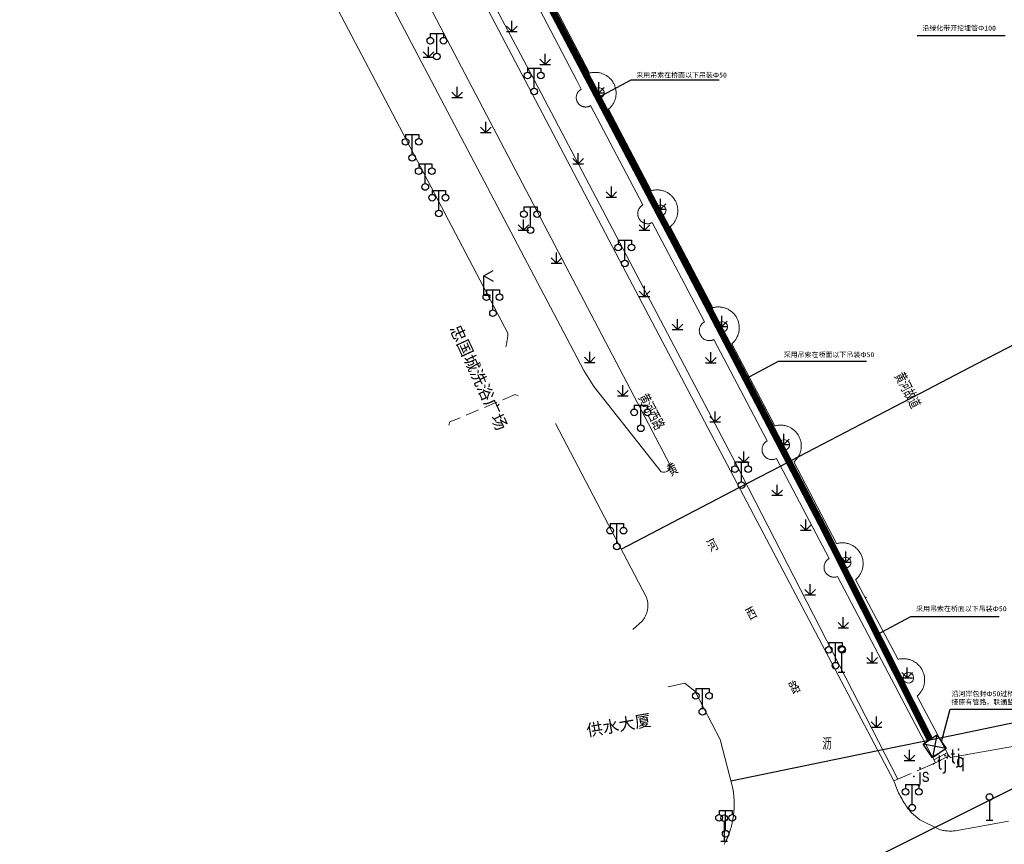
# Model space of a CAD drawing. Extents: x 39527407 to 39530665, y 3786466 to 3790957.
# Tile 46 of 113: x 39529664 to 39529813, y 3787272 to 3787397. Entities that reach past the tile are written whole.
import ezdxf
from ezdxf.enums import TextEntityAlignment as Align

# ---------------------------------------------------------------- set-up
doc = ezdxf.new("R2010")
doc.units = 0
doc.header["$PDSIZE"] = 0.2
doc.linetypes.add('X0', pattern=[4, 3, -1])
doc.linetypes.add('X5', pattern=[3, 2, -1])
doc.layers.get('0').update_dxf_attribs({"linetype": 'CONTINUOUS'})
for name, color, linetype in [('DLSS', 4, 'CONTINUOUS'), ('JCDL_DMX_F', 30, 'CONTINUOUS'), ('JCDL_JMDD_F', 231, 'CONTINUOUS'), ('JCDL_JT_ZJ', 100, 'CONTINUOUS'), ('JCDL_JTD_F', 100, 'CONTINUOUS'), ('JCDL_JTX_F', 100, 'CONTINUOUS'), ('SXSS', 5, 'CONTINUOUS'), ('ZBTZ', 3, 'CONTINUOUS'), ('zdh', 7, 'CONTINUOUS'), ('断面线', 2, 'CONTINUOUS'), ('水面监控', 7, 'CONTINUOUS'), ('综合管网', 1, 'CONTINUOUS')]:
    doc.layers.add(name, color=color, linetype=linetype)
for name, color, linetype, lineweight in [('JCDL_JMDX', 1, 'CONTINUOUS', 0), ('JCDL_ZBX', 3, 'CONTINUOUS', 0), ('JCDL_ZBX_F', 7, 'CONTINUOUS', 0), ('TEXTL_ZJ', 7, 'CONTINUOUS', 0)]:
    doc.layers.add(name, color=color, linetype=linetype, lineweight=lineweight)
doc.styles.add('HT', font='simhei.ttf')
doc.styles.add('HZ', font='rs', dxfattribs={"width": 0.8, "bigfont": 'hztxt'})
doc.linetypes.add('X35', pattern='A,2,[150,AAA.SHX,S=1,R=0,X=0,Y=1],2,[177,AAA.SHX,S=1,R=0,X=0,Y=0.8],1e-09', length=4)
doc.linetypes.add('X49', pattern='A,0,[5,symbolt.shx,S=1,R=0,X=0,Y=0],-10', length=10)

# ---------------------------------------------------------------- blocks, each defined once
blk = doc.blocks.new('4563000')
at = {"color": 0}
for p, q in [((0, 0), (0, 3)), ((1, 0), (0, 0))]:
    blk.add_line(p, q, dxfattribs=at)
at = {"color": 0, "linetype": 'Continuous', "flags": 128}
for points in [[(0, 3), (1.39, 3.8)], [(0, 3), (1.39, 2.2)]]:
    blk.add_lwpolyline(points, dxfattribs=at)
blk = doc.blocks.new('4241000')
at = {"color": 0, "linetype": 'Continuous'}
for p, q in [((0, 3), (0, 0)), ((-0.5, 0), (0.5, 0))]:
    blk.add_line(p, q, dxfattribs=at)
blk.add_circle((0, 3.5), 0.5, dxfattribs=at)
blk = doc.blocks.new('9530003')
at = {"color": 0}
for p, q in [((0, 0), (0, 1.6)), ((-0.8, 0), (0.8, 0))]:
    blk.add_line(p, q, dxfattribs=at)
at = {"color": 0, "linetype": 'Continuous'}
for points in [[(0, 0), (-0.8, 0.8)], [(0, 0), (0.8, 0.8)]]:
    blk.add_lwpolyline(points, dxfattribs=at)
blk = doc.blocks.new('3521000')
at = {"color": 0}
for p, q in [((-1, 3.5), (1, 3.5)), ((0, 0.5), (0, 3.5))]:
    blk.add_line(p, q, dxfattribs=at)
at = {"color": 0, "linetype": 'Continuous', "flags": 128}
for points in [[(-1, 3.5), (-1, 2.9)], [(1, 3.5), (1, 2.9)]]:
    blk.add_lwpolyline(points, dxfattribs=at)
at = {"color": 0}
for centre in [(-1, 2.4), (1, 2.4), (0, 0)]:
    blk.add_circle(centre, 0.5, dxfattribs=at)
blk = doc.blocks.new('弱电井')
at = {"layer": '综合管网', "linetype": 'Continuous', "lineweight": 30}
for p, q in [((39505996.61, 3778252.25), (39506001.85, 3778241.73)), ((39506004.49, 3778249.61), (39505993.97, 3778244.37))]:
    blk.add_line(p, q, dxfattribs=at)
blk.add_lwpolyline([(39505996.61, 3778252.25), (39506004.49, 3778249.61), (39506001.85, 3778241.73), (39505993.97, 3778244.37)], close=True, dxfattribs=at)

msp = doc.modelspace()

# ---------------------------------------------------------------- linework, layer by layer
at = {"layer": 'DLSS', "color": 9, "linetype": 'Continuous', "lineweight": 20, "elevation": -38.58}
for points in [[(39529670.99034, 3787523.04535), (39529670.92799, 3787519.66371), (39529685.62299, 3787491.36471), (39529740.27715, 3787387.42772)], [(39529717.63135, 3787387.42772), (39529664.03, 3787489.36772)], [(39529737.3483, 3787347.23162), (39529737.39845, 3787347.4135), (39529737.44956, 3787347.61675), (39529737.49614, 3787347.82109), (39529737.53817, 3787348.02641), (39529737.57563, 3787348.23261), (39529737.6085, 3787348.43959), (39529737.63677, 3787348.64725), (39529737.66042, 3787348.85549), (39529737.67944, 3787349.0642), (39529737.69343, 3787349.27331), (39529717.63135, 3787387.42772)], [(39529740.27715, 3787387.42772), (39529755.03799, 3787359.35672), (39529795.899, 3787281.75272), (39529795.98749, 3787281.49109), (39529796.08117, 3787281.23126), (39529796.17961, 3787280.9732), (39529796.28277, 3787280.717), (39529796.39062, 3787280.46273), (39529796.50312, 3787280.21049), (39529796.62024, 3787279.96035), (39529796.74193, 3787279.71241), (39529796.86816, 3787279.46675), (39529796.99888, 3787279.22344), (39529797.13404, 3787278.98258), (39529797.27361, 3787278.74424), (39529797.41753, 3787278.50851), (39529797.56576, 3787278.27546), (39529797.6, 3787278.22372), (39529797.71824, 3787278.04517), (39529797.87493, 3787277.81772), (39529798.03577, 3787277.59319), (39529798.20071, 3787277.37165), (39529798.36968, 3787277.15318), (39529798.54297, 3787276.93811), (39529799.81199, 3787275.86272), (39529802.78601, 3787274.39972), (39529802.9563, 3787274.35531), (39529803.12788, 3787274.31612), (39529803.30049, 3787274.28178), (39529803.474, 3787274.25232), (39529803.64828, 3787274.22776), (39529803.82318, 3787274.20813), (39529803.86125, 3787274.20493), (39529803.99856, 3787274.19344), (39529804.17428, 3787274.18369), (39529804.35021, 3787274.1789), (39529804.52621, 3787274.17907), (39529804.70213, 3787274.1842), (39529804.87784, 3787274.19429), (39529805.05319, 3787274.20933), (39529805.228, 3787274.22971), (39529813.19735, 3787275.65608)], [(39529756.51999, 3787304.60272), (39529757.966, 3787305.91271), (39529758.04822, 3787306.01125), (39529758.12641, 3787306.11303), (39529758.20077, 3787306.21763), (39529758.2712, 3787306.32492), (39529758.3376, 3787306.43476), (39529758.39988, 3787306.54698), (39529758.45796, 3787306.66143), (39529758.51175, 3787306.77796), (39529758.56118, 3787306.8964), (39529758.60618, 3787307.0166), (39529758.64668, 3787307.13838), (39529758.68265, 3787307.26158), (39529758.71372, 3787307.38563), (39529758.74074, 3787307.51156), (39529758.7628, 3787307.638), (39529758.78014, 3787307.76516), (39529758.79276, 3787307.89289), (39529758.80063, 3787308.02099), (39529758.80374, 3787308.1493), (39529758.80209, 3787308.27763), (39529758.79567, 3787308.40581), (39529758.78451, 3787308.53367), (39529758.76861, 3787308.66102), (39529758.748, 3787308.7877), (39529758.7227, 3787308.91353), (39529758.69275, 3787309.03833), (39529758.65819, 3787309.16193), (39529758.61907, 3787309.28417), (39529758.57544, 3787309.40487), (39529758.527, 3787309.52371), (39529744.84807, 3787335.65042)], [(39529761.83799, 3787295.93871), (39529764.38399, 3787296.48771), (39529765.946, 3787295.23771), (39529769.72599, 3787287.97571), (39529771.521, 3787281.02372), (39529771.57414, 3787280.77495), (39529771.62193, 3787280.52509), (39529771.66476, 3787280.27433), (39529771.70261, 3787280.02278), (39529771.73548, 3787279.77052), (39529771.76334, 3787279.51767), (39529771.78619, 3787279.26431), (39529771.80401, 3787279.01054), (39529771.8168, 3787278.75648), (39529771.82456, 3787278.50221), (39529771.82728, 3787278.24784), (39529771.82496, 3787277.99346), (39529771.8176, 3787277.73918), (39529771.80521, 3787277.4851), (39529771.78779, 3787277.23131), (39529771.76534, 3787276.97791), (39529771.73788, 3787276.72501), (39529771.70541, 3787276.47271), (39529771.66795, 3787276.22109), (39529771.62552, 3787275.97027), (39529771.57812, 3787275.72034), (39529771.52578, 3787275.47139), (39529771.49, 3787275.31571), (39529771.46853, 3787275.22353), (39529771.40637, 3787274.97685), (39529771.33934, 3787274.73146), (39529771.26746, 3787274.48744), (39529771.19076, 3787274.24489), (39529771.10928, 3787274.0039), (39529771.02303, 3787273.76458), (39529770.93206, 3787273.52702), (39529770.83641, 3787273.2913), (39529770.7361, 3787273.05752), (39529770.63118, 3787272.82578), (39529770.52169, 3787272.59616), (39529770.40768, 3787272.36876), (39529770.28918, 3787272.14365)]]:
    msp.add_lwpolyline(points, dxfattribs=at)
at = {"layer": 'DLSS', "color": 9, "linetype": 'Continuous', "lineweight": 0, "elevation": -38.58}
for points in [[(39529701.355, 3787434.59772), (39529702.46399, 3787432.37771), (39529726.11039, 3787387.42772)], [(39529731.75914, 3787387.42772), (39529706.96006, 3787434.72792)], [(39529726.11039, 3787387.42772), (39529749.125, 3787343.67871), (39529750.665, 3787341.22572), (39529760.82088, 3787328.39005), (39529761.05955, 3787328.31839), (39529761.30863, 3787328.31058), (39529761.55132, 3787328.36716), (39529761.77126, 3787328.48431), (39529761.95363, 3787328.65414), (39529762.08614, 3787328.86519), (39529762.15985, 3787329.10324), (39529762.16978, 3787329.35224), (39529731.75914, 3787387.42772)]]:
    msp.add_lwpolyline(points, dxfattribs=at)
at = {"layer": 'JCDL_DMX_F', "color": 9, "linetype": 'X35', "lineweight": 0, "elevation": -38.58}
for points in [[(39529740.84757, 3787401.28369), (39529748.06048, 3787387.42772)], [(39529748.06048, 3787387.42772), (39529748.757, 3787386.08971), (39529748.68328, 3787386.04869), (39529748.61234, 3787386.00301), (39529748.54424, 3787385.95321), (39529748.47921, 3787385.89945), (39529748.41749, 3787385.84193), (39529748.35928, 3787385.78084), (39529748.30481, 3787385.71642), (39529748.25425, 3787385.64887), (39529748.20778, 3787385.57844), (39529748.16558, 3787385.50538), (39529748.12778, 3787385.42995), (39529748.09453, 3787385.35241), (39529748.06594, 3787385.27303), (39529748.0421, 3787385.19209), (39529748.02311, 3787385.10989), (39529748.00903, 3787385.0267), (39529747.99991, 3787384.94282), (39529747.99578, 3787384.85855), (39529747.99665, 3787384.77418), (39529748.00253, 3787384.69001), (39529748.0134, 3787384.60634), (39529748.02961, 3787384.52257), (39529748.0499, 3787384.44167), (39529748.07541, 3787384.36125), (39529748.10565, 3787384.28248), (39529748.14051, 3787384.20564), (39529748.17986, 3787384.13101), (39529748.22357, 3787384.05885), (39529748.27149, 3787383.9894), (39529748.32344, 3787383.92292), (39529748.37925, 3787383.85964), (39529748.43871, 3787383.79978), (39529748.50162, 3787383.74355), (39529748.56775, 3787383.69116), (39529748.63687, 3787383.64277), (39529748.70874, 3787383.59858), (39529748.78311, 3787383.55873), (39529748.85971, 3787383.52336), (39529748.93827, 3787383.49259), (39529749.01852, 3787383.46654), (39529749.10018, 3787383.4453), (39529749.18295, 3787383.42894), (39529749.26654, 3787383.41751), (39529749.35067, 3787383.41107), (39529749.43503, 3787383.40963), (39529749.51933, 3787383.41319), (39529749.60326, 3787383.42176), (39529749.68655, 3787383.43528), (39529749.76888, 3787383.45372), (39529749.84997, 3787383.47701), (39529749.92954, 3787383.50508), (39529750.0073, 3787383.53781), (39529750.08299, 3787383.5751), (39529750.15611, 3787383.61717), (39529758.05209, 3787368.63151), (39529757.97682, 3787368.58801), (39529757.9044, 3787368.53989), (39529757.83487, 3787368.48769), (39529757.76847, 3787368.43156), (39529757.7054, 3787368.3717), (39529757.64589, 3787368.30831), (39529757.59013, 3787368.2416), (39529757.5383, 3787368.17179), (39529757.49057, 3787368.09911), (39529757.44711, 3787368.0238), (39529757.40807, 3787367.94611), (39529757.37355, 3787367.86631), (39529757.3437, 3787367.78465), (39529757.31859, 3787367.7014), (39529757.29832, 3787367.61685), (39529757.28295, 3787367.53127), (39529757.27254, 3787367.44495), (39529757.26711, 3787367.35817), (39529757.26669, 3787367.27122), (39529757.27128, 3787367.1844), (39529757.28086, 3787367.09798), (39529757.2954, 3787367.01226), (39529757.31486, 3787366.92751), (39529757.33251, 3787366.86661), (39529757.33916, 3787366.84403), (39529757.36823, 3787366.76208), (39529757.40197, 3787366.68195), (39529757.44027, 3787366.60389), (39529757.483, 3787366.52817), (39529757.53002, 3787366.45503), (39529757.58117, 3787366.38472), (39529757.63629, 3787366.31747), (39529757.69519, 3787366.25351), (39529757.75767, 3787366.19305), (39529757.82353, 3787366.13629), (39529757.89255, 3787366.08341), (39529757.96451, 3787366.03459), (39529758.03915, 3787365.99001), (39529758.11624, 3787365.94979), (39529758.19551, 3787365.91408), (39529758.27671, 3787365.88299), (39529758.35957, 3787365.85663), (39529758.44381, 3787365.83509), (39529758.52914, 3787365.81843), (39529758.6153, 3787365.80671), (39529758.70199, 3787365.79998), (39529758.78892, 3787365.79825), (39529758.8758, 3787365.80152), (39529758.96236, 3787365.8098), (39529759.04829, 3787365.82305), (39529759.13332, 3787365.84122), (39529759.21716, 3787365.86426), (39529759.29953, 3787365.89209), (39529759.38017, 3787365.92461), (39529759.45861, 3787365.9621), (39529767.34284, 3787350.99874), (39529767.26757, 3787350.95524), (39529767.19515, 3787350.90712), (39529767.12562, 3787350.85491), (39529767.05922, 3787350.79878), (39529766.99615, 3787350.73893), (39529766.93664, 3787350.67554), (39529766.88088, 3787350.60882), (39529766.82905, 3787350.53901), (39529766.78133, 3787350.46633), (39529766.73787, 3787350.39102), (39529766.69882, 3787350.31334), (39529766.66431, 3787350.23353), (39529766.63445, 3787350.15187), (39529766.60935, 3787350.06863), (39529766.58908, 3787349.98408), (39529766.57371, 3787349.8985), (39529766.5633, 3787349.81218), (39529766.55787, 3787349.7254), (39529766.55745, 3787349.63845), (39529766.56204, 3787349.55162), (39529766.57162, 3787349.46521), (39529766.58616, 3787349.37948), (39529766.60562, 3787349.29474), (39529766.62327, 3787349.23383), (39529766.62992, 3787349.21126), (39529766.65899, 3787349.12931), (39529766.69273, 3787349.04918), (39529766.73103, 3787348.97112), (39529766.77376, 3787348.8954), (39529766.82078, 3787348.82226), (39529766.87193, 3787348.75195), (39529766.92705, 3787348.68471), (39529766.98594, 3787348.62075), (39529767.04843, 3787348.56028), (39529767.11429, 3787348.50352), (39529767.18331, 3787348.45064), (39529767.25526, 3787348.40183), (39529767.3299, 3787348.35724), (39529767.40699, 3787348.31702), (39529767.48627, 3787348.28131), (39529767.56747, 3787348.25022), (39529767.65032, 3787348.22386), (39529767.73456, 3787348.20232), (39529767.8199, 3787348.18566), (39529767.90605, 3787348.17394), (39529767.99274, 3787348.16721), (39529768.07967, 3787348.16548), (39529768.16655, 3787348.16875), (39529768.2531, 3787348.17703), (39529768.33904, 3787348.19027), (39529768.42406, 3787348.20845), (39529768.5079, 3787348.23148), (39529768.59028, 3787348.25931), (39529768.67091, 3787348.29184), (39529768.74935, 3787348.32933), (39529776.80001, 3787333.05008), (39529776.72474, 3787333.00658), (39529776.65232, 3787332.95847), (39529776.5828, 3787332.90626), (39529776.51639, 3787332.85013), (39529776.45333, 3787332.79027), (39529776.39381, 3787332.72688), (39529776.33805, 3787332.66017), (39529776.28622, 3787332.59036), (39529776.2385, 3787332.51768), (39529776.19504, 3787332.44237), (39529776.15599, 3787332.36469), (39529776.12148, 3787332.28488), (39529776.09163, 3787332.20322), (39529776.06652, 3787332.11998), (39529776.04625, 3787332.03543), (39529776.03088, 3787331.94985), (39529776.02047, 3787331.86352), (39529776.01505, 3787331.77675), (39529776.01463, 3787331.6898), (39529776.01922, 3787331.60297), (39529776.0288, 3787331.51656), (39529776.04334, 3787331.43083), (39529776.06279, 3787331.34609), (39529776.08044, 3787331.28518), (39529776.08709, 3787331.26261), (39529776.11616, 3787331.18066), (39529776.1499, 3787331.10053), (39529776.1882, 3787331.02247), (39529776.23093, 3787330.94675), (39529776.27795, 3787330.87361), (39529776.3291, 3787330.8033), (39529776.38422, 3787330.73606), (39529776.44312, 3787330.6721), (39529776.5056, 3787330.61164), (39529776.57146, 3787330.55487), (39529776.64049, 3787330.502), (39529776.71244, 3787330.45318), (39529776.78708, 3787330.40859), (39529776.86417, 3787330.36837), (39529776.94344, 3787330.33266), (39529777.02464, 3787330.30158), (39529777.1075, 3787330.27522), (39529777.19174, 3787330.25367), (39529777.27707, 3787330.23702), (39529777.36323, 3787330.2253), (39529777.44991, 3787330.21857), (39529777.53684, 3787330.21684), (39529777.62373, 3787330.22011), (39529777.71028, 3787330.22839), (39529777.79621, 3787330.24163), (39529777.88124, 3787330.25981), (39529777.96508, 3787330.28285), (39529778.04745, 3787330.31067), (39529778.12809, 3787330.3432), (39529778.20653, 3787330.38069), (39529786.157, 3787315.29161), (39529786.08178, 3787315.2487), (39529786.00938, 3787315.20118), (39529785.93984, 3787315.14954), (39529785.87341, 3787315.09398), (39529785.8103, 3787315.03467), (39529785.75071, 3787314.97182), (39529785.69486, 3787314.90562), (39529785.64293, 3787314.83632), (39529785.59509, 3787314.76413), (39529785.55149, 3787314.68929), (39529785.5123, 3787314.61206), (39529785.47763, 3787314.5327), (39529785.4476, 3787314.45146), (39529785.42231, 3787314.36863), (39529785.40186, 3787314.28447), (39529785.3863, 3787314.19927), (39529785.37568, 3787314.11332), (39529785.37005, 3787314.0269), (39529785.36942, 3787313.94029), (39529785.3738, 3787313.8538), (39529785.38317, 3787313.7677), (39529785.39749, 3787313.68228), (39529785.41672, 3787313.59784), (39529785.43743, 3787313.5267), (39529785.4408, 3787313.51465), (39529785.46965, 3787313.43299), (39529785.50316, 3787313.35313), (39529785.54124, 3787313.27534), (39529785.58374, 3787313.19988), (39529785.63053, 3787313.127), (39529785.68145, 3787313.05695), (39529785.73634, 3787312.98995), (39529785.795, 3787312.92624), (39529785.85725, 3787312.86602), (39529785.92287, 3787312.8095), (39529785.99164, 3787312.75686), (39529786.06335, 3787312.70829), (39529786.13773, 3787312.66394), (39529786.21456, 3787312.62396), (39529786.29357, 3787312.58848), (39529786.37449, 3787312.55763), (39529786.45707, 3787312.5315), (39529786.54101, 3787312.51019), (39529786.62604, 3787312.49377), (39529786.71189, 3787312.48228), (39529786.79825, 3787312.47577), (39529786.88484, 3787312.47426), (39529786.97138, 3787312.47776), (39529787.05757, 3787312.48625), (39529787.14312, 3787312.4997), (39529787.22776, 3787312.51808), (39529787.31119, 3787312.54131), (39529787.39299, 3787312.56972), (39529802.18199, 3787284.45172)]]:
    msp.add_lwpolyline(points, dxfattribs=at)
at = {"layer": 'JCDL_JMDX', "color": 9, "linetype": 'X5', "lineweight": 0, "elevation": -38.58}
msp.add_lwpolyline([(39529739.22013, 3787339.84337), (39529738.75701, 3787340.03185), (39529728.93753, 3787335.89319), (39529728.74905, 3787335.43008)], dxfattribs=at)
at = {"layer": 'JCDL_JMDX', "color": 9, "linetype": 'Continuous', "lineweight": 0, "elevation": -38.58}
for points in [[(39529803.69916, 3787286.46409), (39529803.02666, 3787286.11038)], [(39529803.44899, 3787286.93972), (39529804.19948, 3787285.51283)], [(39529801.43151, 3787285.87859), (39529802.18199, 3787284.45172)], [(39529803.02666, 3787286.11038), (39529801.68167, 3787285.40297)], [(39529803.94932, 3787285.98846), (39529802.60433, 3787285.28105), (39529801.93183, 3787284.92734)], [(39529804.19948, 3787285.51283), (39529802.18199, 3787284.45172)]]:
    msp.add_lwpolyline(points, dxfattribs=at)
at = {"layer": 'JCDL_JTX_F', "color": 9, "linetype": 'Continuous', "lineweight": 0, "elevation": -38.58}
for points in [[(39529817.2355, 3787287.55443), (39529804.435, 3787285.28971)], [(39529804.435, 3787285.28971), (39529803.92716, 3787285.68813)]]:
    msp.add_lwpolyline(points, dxfattribs=at)
at = {"layer": 'JCDL_ZBX', "color": 9, "linetype": 'X49', "lineweight": 0, "elevation": -38.58}
for points in [[(39529686.5055, 3787492.11012), (39529697.99308, 3787470.66325), (39529721.6836, 3787425.03313), (39529741.67004, 3787387.42772)], [(39529741.67004, 3787387.42772), (39529772.01026, 3787329.73145), (39529796.5185, 3787282.01884)]]:
    msp.add_lwpolyline(points, dxfattribs=at)
at = {"layer": 'JCDL_ZBX_F', "color": 9, "linetype": 'X0', "lineweight": 0, "elevation": -38.58}
for points in [[(39529752.19706, 3787385.53642), (39529752.18188, 3787385.69054), (39529752.13693, 3787385.83873), (39529752.06393, 3787385.9753), (39529751.96569, 3787386.09501), (39529751.84598, 3787386.19325), (39529751.7094, 3787386.26625), (39529751.56121, 3787386.3112), (39529751.4071, 3787386.32638), (39529751.25299, 3787386.3112), (39529751.1048, 3787386.26625), (39529750.96822, 3787386.19325), (39529750.84851, 3787386.09501), (39529750.75027, 3787385.9753), (39529750.67727, 3787385.83873), (39529750.63232, 3787385.69054), (39529750.61714, 3787385.53642), (39529750.63232, 3787385.38231), (39529750.67727, 3787385.23412), (39529750.75027, 3787385.09755), (39529750.84851, 3787384.97784), (39529750.96822, 3787384.8796), (39529751.1048, 3787384.8066), (39529751.25299, 3787384.76164), (39529751.4071, 3787384.74646), (39529751.61156, 3787384.77338), (39529751.80208, 3787384.8523), (39529751.96569, 3787384.97784), (39529752.06393, 3787385.09755), (39529752.13693, 3787385.23412), (39529752.18188, 3787385.38231), (39529752.19706, 3787385.53642)], [(39529761.53299, 3787367.8318), (39529761.51781, 3787367.98591), (39529761.47286, 3787368.13411), (39529761.39986, 3787368.27068), (39529761.30161, 3787368.39039), (39529761.18191, 3787368.48863), (39529761.04533, 3787368.56163), (39529760.89714, 3787368.60658), (39529760.74303, 3787368.62176), (39529760.58892, 3787368.60658), (39529760.44072, 3787368.56163), (39529760.30415, 3787368.48863), (39529760.18444, 3787368.39039), (39529760.0862, 3787368.27068), (39529760.0132, 3787368.13411), (39529759.96825, 3787367.98591), (39529759.95307, 3787367.8318), (39529759.96825, 3787367.67769), (39529760.0132, 3787367.5295), (39529760.0862, 3787367.39292), (39529760.18444, 3787367.27322), (39529760.30415, 3787367.17497), (39529760.44072, 3787367.10197), (39529760.58892, 3787367.05702), (39529760.74303, 3787367.04184), (39529760.89714, 3787367.05702), (39529761.04533, 3787367.10197), (39529761.18191, 3787367.17497), (39529761.30161, 3787367.27322), (39529761.39986, 3787367.39292), (39529761.47286, 3787367.5295), (39529761.51781, 3787367.67769), (39529761.53299, 3787367.8318)], [(39529770.80148, 3787350.23919), (39529770.7863, 3787350.3933), (39529770.74135, 3787350.54149), (39529770.66835, 3787350.67807), (39529770.57011, 3787350.79778), (39529770.4504, 3787350.89602), (39529770.31383, 3787350.96902), (39529770.16563, 3787351.01397), (39529770.01152, 3787351.02915), (39529769.85741, 3787351.01397), (39529769.70922, 3787350.96902), (39529769.57264, 3787350.89602), (39529769.45294, 3787350.79778), (39529769.35469, 3787350.67807), (39529769.28169, 3787350.54149), (39529769.23674, 3787350.3933), (39529769.22156, 3787350.23919), (39529769.24848, 3787350.03473), (39529769.3274, 3787349.84421), (39529769.45294, 3787349.6806), (39529769.57264, 3787349.58236), (39529769.70922, 3787349.50936), (39529769.85741, 3787349.46441), (39529770.01152, 3787349.44923), (39529770.16563, 3787349.46441), (39529770.31383, 3787349.50936), (39529770.4504, 3787349.58236), (39529770.57011, 3787349.6806), (39529770.66835, 3787349.80031), (39529770.74135, 3787349.93688), (39529770.7863, 3787350.08508), (39529770.80148, 3787350.23919)], [(39529780.16473, 3787332.43771), (39529780.14955, 3787332.59183), (39529780.1046, 3787332.74002), (39529780.0316, 3787332.87659), (39529779.93336, 3787332.9963), (39529779.81365, 3787333.09454), (39529779.67708, 3787333.16754), (39529779.52889, 3787333.21249), (39529779.37477, 3787333.22767), (39529779.22066, 3787333.21249), (39529779.07247, 3787333.16754), (39529778.93589, 3787333.09454), (39529778.81619, 3787332.9963), (39529778.71795, 3787332.87659), (39529778.64494, 3787332.74002), (39529778.59999, 3787332.59183), (39529778.58481, 3787332.43771), (39529778.59999, 3787332.2836), (39529778.64494, 3787332.13541), (39529778.71795, 3787331.99883), (39529778.81619, 3787331.87913), (39529778.93589, 3787331.78089), (39529779.07247, 3787331.70789), (39529779.22066, 3787331.66293), (39529779.37477, 3787331.64775), (39529779.52889, 3787331.66293), (39529779.67708, 3787331.70789), (39529779.81365, 3787331.78089), (39529779.93336, 3787331.87913), (39529780.0316, 3787331.99883), (39529780.1046, 3787332.13541), (39529780.14955, 3787332.2836), (39529780.16473, 3787332.43771)], [(39529789.43435, 3787314.68965), (39529789.40743, 3787314.89411), (39529789.32851, 3787315.08463), (39529789.20297, 3787315.24824), (39529789.08327, 3787315.34648), (39529788.94669, 3787315.41948), (39529788.7985, 3787315.46443), (39529788.64439, 3787315.47961), (39529788.49027, 3787315.46443), (39529788.34208, 3787315.41948), (39529788.20551, 3787315.34648), (39529788.0858, 3787315.24824), (39529787.98756, 3787315.12853), (39529787.91456, 3787314.99196), (39529787.86961, 3787314.84377), (39529787.85443, 3787314.68965), (39529787.86961, 3787314.53554), (39529787.91456, 3787314.38735), (39529787.98756, 3787314.25077), (39529788.0858, 3787314.13107), (39529788.20551, 3787314.03283), (39529788.34208, 3787313.95982), (39529788.49027, 3787313.91487), (39529788.64439, 3787313.89969), (39529788.7985, 3787313.91487), (39529788.94669, 3787313.95982), (39529789.08327, 3787314.03283), (39529789.20297, 3787314.13107), (39529789.30121, 3787314.25077), (39529789.37422, 3787314.38735), (39529789.41917, 3787314.53554), (39529789.43435, 3787314.68965)], [(39529798.88014, 3787297.295), (39529798.86496, 3787297.44911), (39529798.82001, 3787297.59731), (39529798.74701, 3787297.73388), (39529798.64877, 3787297.85359), (39529798.52906, 3787297.95183), (39529798.39248, 3787298.02483), (39529798.24429, 3787298.06978), (39529798.09018, 3787298.08496), (39529797.93607, 3787298.06978), (39529797.78788, 3787298.02483), (39529797.6513, 3787297.95183), (39529797.5316, 3787297.85359), (39529797.43335, 3787297.73388), (39529797.36035, 3787297.59731), (39529797.3154, 3787297.44911), (39529797.30022, 3787297.295), (39529797.3154, 3787297.14089), (39529797.36035, 3787296.9927), (39529797.43335, 3787296.85612), (39529797.5316, 3787296.73641), (39529797.6513, 3787296.63817), (39529797.78788, 3787296.56517), (39529797.93607, 3787296.52022), (39529798.09018, 3787296.50504), (39529798.29464, 3787296.53196), (39529798.48516, 3787296.61088), (39529798.64877, 3787296.73641), (39529798.74701, 3787296.85612), (39529798.82001, 3787296.9927), (39529798.86496, 3787297.14089), (39529798.88014, 3787297.295)], [(39529802.18199, 3787284.45172), (39529795.899, 3787281.75272)]]:
    msp.add_lwpolyline(points, dxfattribs=at)
at = {"layer": 'SXSS', "color": 9, "linetype": 'X35', "lineweight": 0, "elevation": -38.58}
for points in [[(39529743.58333, 3787400.76941), (39529749.992, 3787388.51071), (39529750.11354, 3787388.54387), (39529750.23641, 3787388.57171), (39529750.3603, 3787388.59459), (39529750.48501, 3787388.61247), (39529750.61034, 3787388.62533), (39529750.73608, 3787388.63315), (39529750.86203, 3787388.6359), (39529750.988, 3787388.6336), (39529751.11377, 3787388.62623), (39529751.23914, 3787388.61382), (39529751.36392, 3787388.59639), (39529751.48789, 3787388.57395), (39529751.61086, 3787388.54655), (39529751.73263, 3787388.51423), (39529751.853, 3787388.47705), (39529751.97178, 3787388.43506), (39529752.08878, 3787388.38833), (39529752.20381, 3787388.33694), (39529752.31668, 3787388.28097), (39529752.42721, 3787388.22052), (39529752.53523, 3787388.15566), (39529752.64055, 3787388.08653), (39529752.74301, 3787388.01321), (39529752.84244, 3787387.93584), (39529752.93868, 3787387.85454), (39529753.03157, 3787387.76944), (39529753.12098, 3787387.68067), (39529753.20674, 3787387.58839), (39529753.28873, 3787387.49273), (39529753.34221, 3787387.42772)], [(39529753.34221, 3787387.42772), (39529753.36681, 3787387.39386), (39529753.44085, 3787387.29192), (39529753.47701, 3787387.23808), (39529753.51074, 3787387.1871), (39529753.57636, 3787387.07956), (39529753.63761, 3787386.96946), (39529753.69439, 3787386.85699), (39529753.7466, 3787386.74233), (39529753.79416, 3787386.62567), (39529753.837, 3787386.50719), (39529753.87504, 3787386.38709), (39529753.90823, 3787386.26555), (39529753.93651, 3787386.14278), (39529753.95983, 3787386.01897), (39529753.97816, 3787385.89433), (39529753.99146, 3787385.76905), (39529753.99973, 3787385.64333), (39529754.00293, 3787385.51739), (39529754.00108, 3787385.39141), (39529753.99416, 3787385.26562), (39529753.9822, 3787385.1402), (39529753.96521, 3787385.01537), (39529753.94321, 3787384.89132), (39529753.91625, 3787384.76825), (39529753.88437, 3787384.64637), (39529753.84762, 3787384.52586), (39529753.80605, 3787384.40693), (39529753.75974, 3787384.28976), (39529753.70876, 3787384.17455), (39529753.6532, 3787384.06148), (39529753.59314, 3787383.95073), (39529753.52867, 3787383.84249), (39529753.45991, 3787383.73692), (39529753.38696, 3787383.63421), (39529753.30995, 3787383.5345), (39529753.22899, 3787383.43797), (39529753.14422, 3787383.34477), (39529753.05577, 3787383.25505), (39529752.96379, 3787383.16896), (39529752.86816, 3787383.08695), (39529759.30837, 3787370.79001), (39529759.42999, 3787370.82256), (39529759.55292, 3787370.8498), (39529759.67684, 3787370.87208), (39529759.80155, 3787370.88939), (39529759.92686, 3787370.90168), (39529760.05256, 3787370.90894), (39529760.17845, 3787370.91116), (39529760.30433, 3787370.90833), (39529760.42999, 3787370.90045), (39529760.55524, 3787370.88755), (39529760.67987, 3787370.86964), (39529760.80368, 3787370.84674), (39529760.92647, 3787370.8189), (39529761.04805, 3787370.78617), (39529761.16822, 3787370.74858), (39529761.28679, 3787370.70621), (39529761.40356, 3787370.65913), (39529761.51835, 3787370.6074), (39529761.63098, 3787370.55111), (39529761.74126, 3787370.49035), (39529761.84901, 3787370.42522), (39529761.95407, 3787370.35582), (39529762.05626, 3787370.28227), (39529762.15543, 3787370.20469), (39529762.2514, 3787370.12319), (39529762.34403, 3787370.03791), (39529762.43317, 3787369.94898), (39529762.51867, 3787369.85656), (39529762.6004, 3787369.76078), (39529762.67823, 3787369.6618), (39529762.75203, 3787369.55979), (39529762.78753, 3787369.5067), (39529762.82167, 3787369.45489), (39529762.88706, 3787369.3473), (39529762.94808, 3787369.23716), (39529763.00464, 3787369.12467), (39529763.05665, 3787369.01), (39529763.10402, 3787368.89335), (39529763.14667, 3787368.77488), (39529763.18454, 3787368.6548), (39529763.21757, 3787368.5333), (39529763.24571, 3787368.41058), (39529763.2689, 3787368.28682), (39529763.28711, 3787368.16224), (39529763.30032, 3787368.03702), (39529763.30849, 3787367.91138), (39529763.31163, 3787367.78551), (39529763.30971, 3787367.65961), (39529763.30276, 3787367.53389), (39529763.29077, 3787367.40856), (39529763.27376, 3787367.2838), (39529763.25177, 3787367.15983), (39529763.22483, 3787367.03683), (39529763.19298, 3787366.91502), (39529763.15627, 3787366.79458), (39529763.11477, 3787366.67571), (39529763.06853, 3787366.55859), (39529763.01764, 3787366.44343), (39529762.96217, 3787366.3304), (39529762.90222, 3787366.21967), (39529762.83788, 3787366.11145), (39529762.76925, 3787366.00588), (39529762.69645, 3787365.90316), (39529762.61959, 3787365.80343), (39529762.53879, 3787365.70687), (39529762.45419, 3787365.61362), (39529762.36591, 3787365.52383), (39529762.27411, 3787365.43766), (39529762.17867, 3787365.35556), (39529768.5825, 3787353.12792), (39529768.70412, 3787353.16047), (39529768.82704, 3787353.18771), (39529768.95097, 3787353.21), (39529769.07568, 3787353.2273), (39529769.20099, 3787353.23959), (39529769.32669, 3787353.24685), (39529769.45258, 3787353.24907), (39529769.57845, 3787353.24624), (39529769.70412, 3787353.23837), (39529769.82936, 3787353.22546), (39529769.95399, 3787353.20755), (39529770.0778, 3787353.18465), (39529770.20059, 3787353.15682), (39529770.32217, 3787353.12408), (39529770.44234, 3787353.0865), (39529770.56091, 3787353.04413), (39529770.67768, 3787352.99704), (39529770.79247, 3787352.94531), (39529770.9051, 3787352.88902), (39529771.01538, 3787352.82826), (39529771.12314, 3787352.76314), (39529771.2282, 3787352.69374), (39529771.33039, 3787352.62019), (39529771.42955, 3787352.5426), (39529771.52553, 3787352.46111), (39529771.61816, 3787352.37582), (39529771.7073, 3787352.2869), (39529771.7928, 3787352.19448), (39529771.87453, 3787352.0987), (39529771.95235, 3787351.99972), (39529772.02615, 3787351.89771), (39529772.06166, 3787351.84461), (39529772.0958, 3787351.79281), (39529772.16119, 3787351.68522), (39529772.22221, 3787351.57508), (39529772.27877, 3787351.46259), (39529772.33077, 3787351.34792), (39529772.37814, 3787351.23127), (39529772.4208, 3787351.1128), (39529772.45867, 3787350.99272), (39529772.4917, 3787350.87122), (39529772.51983, 3787350.7485), (39529772.54302, 3787350.62474), (39529772.56124, 3787350.50016), (39529772.57444, 3787350.37494), (39529772.58262, 3787350.2493), (39529772.58575, 3787350.12343), (39529772.58384, 3787349.99753), (39529772.57688, 3787349.87182), (39529772.56489, 3787349.74648), (39529772.54789, 3787349.62172), (39529772.5259, 3787349.49775), (39529772.49895, 3787349.37476), (39529772.4671, 3787349.25294), (39529772.4304, 3787349.1325), (39529772.38889, 3787349.01363), (39529772.34266, 3787348.89652), (39529772.29177, 3787348.78135), (39529772.2363, 3787348.66832), (39529772.17635, 3787348.5576), (39529772.11201, 3787348.44937), (39529772.04338, 3787348.34381), (39529771.97057, 3787348.24108), (39529771.89371, 3787348.14136), (39529771.81292, 3787348.04479), (39529771.72831, 3787347.95154), (39529771.64004, 3787347.86176), (39529771.54824, 3787347.77558), (39529771.45279, 3787347.69348), (39529777.94191, 3787335.30342), (39529778.06353, 3787335.33596), (39529778.18646, 3787335.3632), (39529778.31038, 3787335.38549), (39529778.43509, 3787335.40279), (39529778.5604, 3787335.41508), (39529778.6861, 3787335.42234), (39529778.81199, 3787335.42456), (39529778.93786, 3787335.42172), (39529779.06353, 3787335.41385), (39529779.18877, 3787335.40094), (39529779.3134, 3787335.38303), (39529779.43721, 3787335.36014), (39529779.56, 3787335.3323), (39529779.68158, 3787335.29956), (39529779.80175, 3787335.26198), (39529779.92031, 3787335.21961), (39529780.03709, 3787335.17252), (39529780.15188, 3787335.12079), (39529780.2645, 3787335.0645), (39529780.37478, 3787335.00374), (39529780.48254, 3787334.93861), (39529780.5876, 3787334.86922), (39529780.68979, 3787334.79567), (39529780.78895, 3787334.71808), (39529780.88493, 3787334.63658), (39529780.97756, 3787334.5513), (39529781.0667, 3787334.46238), (39529781.1522, 3787334.36995), (39529781.23393, 3787334.27417), (39529781.31175, 3787334.1752), (39529781.38555, 3787334.07318), (39529781.42106, 3787334.02008), (39529781.45519, 3787333.96829), (39529781.52058, 3787333.86069), (39529781.5816, 3787333.75056), (39529781.63816, 3787333.63807), (39529781.69017, 3787333.5234), (39529781.73754, 3787333.40674), (39529781.78019, 3787333.28828), (39529781.81807, 3787333.1682), (39529781.85109, 3787333.0467), (39529781.87923, 3787332.92397), (39529781.90242, 3787332.80022), (39529781.92063, 3787332.67564), (39529781.93384, 3787332.55042), (39529781.94201, 3787332.42478), (39529781.94515, 3787332.29891), (39529781.94324, 3787332.17301), (39529781.93628, 3787332.0473), (39529781.92429, 3787331.92196), (39529781.90728, 3787331.79721), (39529781.88529, 3787331.67323), (39529781.85835, 3787331.55024), (39529781.8265, 3787331.42843), (39529781.7898, 3787331.30799), (39529781.74829, 3787331.18911), (39529781.70206, 3787331.072), (39529781.65117, 3787330.95684), (39529781.5957, 3787330.8438), (39529781.53575, 3787330.73308), (39529781.47141, 3787330.62485), (39529781.40278, 3787330.51929), (39529781.32998, 3787330.41656), (39529781.25312, 3787330.31684), (39529781.17232, 3787330.22027), (39529781.08772, 3787330.12702), (39529780.99945, 3787330.03724), (39529780.90765, 3787329.95106), (39529780.8122, 3787329.86896), (39529787.26727, 3787317.54375), (39529787.3889, 3787317.57629), (39529787.51182, 3787317.60353), (39529787.63574, 3787317.62582), (39529787.76046, 3787317.64312), (39529787.88577, 3787317.65541), (39529788.01147, 3787317.66267), (39529788.13735, 3787317.66489), (39529788.26323, 3787317.66205), (39529788.38889, 3787317.65418), (39529788.51414, 3787317.64127), (39529788.63877, 3787317.62336), (39529788.76258, 3787317.60047), (39529788.88537, 3787317.57263), (39529789.00695, 3787317.53989), (39529789.12712, 3787317.50231), (39529789.24568, 3787317.45994), (39529789.36246, 3787317.41285), (39529789.47725, 3787317.36112), (39529789.58987, 3787317.30483), (39529789.70015, 3787317.24407), (39529789.80791, 3787317.17894), (39529789.91297, 3787317.10955), (39529790.01516, 3787317.036), (39529790.11432, 3787316.95841), (39529790.2103, 3787316.87691), (39529790.30293, 3787316.79163), (39529790.39206, 3787316.70271), (39529790.47757, 3787316.61028), (39529790.5593, 3787316.5145), (39529790.63712, 3787316.41553), (39529790.71092, 3787316.31351), (39529790.74642, 3787316.26042), (39529790.78056, 3787316.20862), (39529790.84595, 3787316.10102), (39529790.90697, 3787315.99089), (39529790.96353, 3787315.8784), (39529791.01554, 3787315.76373), (39529791.06291, 3787315.64707), (39529791.10556, 3787315.52861), (39529791.14343, 3787315.40853), (39529791.17646, 3787315.28703), (39529791.2046, 3787315.1643), (39529791.22779, 3787315.04055), (39529791.246, 3787314.91597), (39529791.25921, 3787314.79075), (39529791.26738, 3787314.66511), (39529791.27052, 3787314.53924), (39529791.2686, 3787314.41334), (39529791.26165, 3787314.28763), (39529791.24966, 3787314.16229), (39529791.23265, 3787314.03754), (39529791.21066, 3787313.91356), (39529791.18372, 3787313.79057), (39529791.15187, 3787313.66876), (39529791.11517, 3787313.54832), (39529791.07366, 3787313.42944), (39529791.02743, 3787313.31233), (39529790.97654, 3787313.19717), (39529790.92107, 3787313.08413), (39529790.86112, 3787312.97341), (39529790.79678, 3787312.86518), (39529790.72815, 3787312.75962), (39529790.65535, 3787312.65689), (39529790.57849, 3787312.55717), (39529790.49769, 3787312.4606), (39529790.41309, 3787312.36735), (39529790.32482, 3787312.27757), (39529790.23302, 3787312.19139), (39529790.13757, 3787312.10929), (39529796.551, 3787300.08172), (39529796.67388, 3787300.11098), (39529796.79791, 3787300.13498), (39529796.92278, 3787300.15406), (39529797.04831, 3787300.16821), (39529797.1743, 3787300.17739), (39529797.30055, 3787300.18161), (39529797.42688, 3787300.18084), (39529797.55307, 3787300.17509), (39529797.67894, 3787300.16437), (39529797.80429, 3787300.1487), (39529797.92892, 3787300.1281), (39529798.05265, 3787300.1026), (39529798.17527, 3787300.07224), (39529798.2966, 3787300.03708), (39529798.41645, 3787299.99715), (39529798.53463, 3787299.95254), (39529798.65096, 3787299.90329), (39529798.76527, 3787299.8495), (39529798.87736, 3787299.79125), (39529798.98706, 3787299.72862), (39529799.09422, 3787299.66172), (39529799.19865, 3787299.59064), (39529799.3002, 3787299.5155), (39529799.3987, 3787299.43642), (39529799.49402, 3787299.35351), (39529799.58599, 3787299.26691), (39529799.67447, 3787299.17676), (39529799.75933, 3787299.08318), (39529799.84044, 3787298.98633), (39529799.91767, 3787298.88636), (39529799.99089, 3787298.78342), (39529800.06, 3787298.67768), (39529800.12489, 3787298.56929), (39529800.162, 3787298.50172), (39529800.18545, 3787298.45843), (39529800.24159, 3787298.34527), (39529800.29324, 3787298.22998), (39529800.34029, 3787298.11275), (39529800.38269, 3787297.99375), (39529800.42036, 3787297.87318), (39529800.45325, 3787297.75121), (39529800.48131, 3787297.62804), (39529800.50448, 3787297.50386), (39529800.52275, 3787297.37886), (39529800.53607, 3787297.25324), (39529800.54443, 3787297.12719), (39529800.54781, 3787297.00091), (39529800.54622, 3787296.8746), (39529800.53964, 3787296.74845), (39529800.5281, 3787296.62265), (39529800.5116, 3787296.49741), (39529800.49018, 3787296.37291), (39529800.46387, 3787296.24936), (39529800.43271, 3787296.12694), (39529800.39675, 3787296.00584), (39529800.35604, 3787295.88625), (39529800.31065, 3787295.76837), (39529800.26064, 3787295.65236), (39529800.2061, 3787295.53841), (39529800.14711, 3787295.42671), (39529800.08377, 3787295.31741), (39529800.01616, 3787295.2107), (39529799.9444, 3787295.10674), (39529799.8686, 3787295.00569), (39529799.78887, 3787294.9077), (39529799.70534, 3787294.81293), (39529799.61814, 3787294.72153), (39529799.5274, 3787294.63364), (39529799.433, 3787294.54971), (39529803.44899, 3787286.93972), (39529804.19948, 3787285.51283), (39529804.435, 3787285.28971)]]:
    msp.add_lwpolyline(points, dxfattribs=at)
at = {"layer": 'zdh', "color": 9}
for p in [(39529791.668, 3787309.43372, -0.157), (39529803.924, 3787285.22772, 0.83), (39529801.889, 3787284.30572, 0.776), (39529804.782, 3787284.65072, 0.888), (39529798.934, 3787282.40772, 0.676)]:
    msp.add_point(p, dxfattribs=at)
at = {"layer": '断面线', "color": 9, "elevation": -38.58, "flags": 128}
for points in [[(39529754.76074, 3787316.71724), (39529772.59132, 3787326.00441), (39529778.80666, 3787329.24171), (39529781.47141, 3787330.62485), (39529781.67801, 3787330.73726), (39529790.94187, 3787335.56241), (39529799.80129, 3787340.17689), (39529808.48662, 3787344.7007), (39529817.4298, 3787349.35881), (39529826.92682, 3787354.30539), (39529838.72959, 3787360.45294), (39529838.87759, 3787360.53002), (39529842.21386, 3787362.26774), (39529844.77735, 3787363.60295), (39529845.67398, 3787364.06997), (39529853.65387, 3787368.22634)], [(39529771.33384, 3787281.74857), (39529793.49809, 3787286.31256), (39529800.4503, 3787287.74413), (39529802.77217, 3787288.22225), (39529803.40054, 3787288.35164), (39529813.03516, 3787290.33556), (39529822.17987, 3787292.21861), (39529832.843, 3787294.41433), (39529843.16195, 3787296.53917), (39529852.9172, 3787298.54794), (39529862.73827, 3787300.57026), (39529875.8968, 3787303.27982), (39529876.6447, 3787303.43382), (39529880.88393, 3787304.30675), (39529882.50619, 3787304.6408), (39529883.90308, 3787304.91044), (39529895.29663, 3787307.27457), (39529910.22303, 3787310.34816)]]:
    msp.add_lwpolyline(points, dxfattribs=at)
at = {"layer": '水面监控', "color": 9, "linetype": 'Continuous', "lineweight": 30}
msp.add_line((39529693.7296, 3787220.51053), (39529955.07948, 3787351.31648), dxfattribs=at)
at = {"layer": '综合管网', "color": 1, "linetype": 'Continuous', "lineweight": 30}
for p, q in [((39529799.40735, 3787394.21881), (39529812.71612, 3787394.21881)), ((39529751.17889, 3787384.78412, -38.58), (39529756.25808, 3787387.5054, -38.58)), ((39529756.25808, 3787387.5054, -38.58), (39529769.56686, 3787387.5054, -38.58)), ((39529773.41149, 3787342.34872, -38.58), (39529778.49068, 3787345.07, -38.58)), ((39529778.49068, 3787345.07, -38.58), (39529791.79946, 3787345.07, -38.58)), ((39529793.37989, 3787303.82822, -38.58), (39529798.45907, 3787306.5495, -38.58)), ((39529798.45907, 3787306.5495, -38.58), (39529811.76785, 3787306.5495, -38.58)), ((39529803.08452, 3787287.64584, -38.58), (39529804.41883, 3787292.55999, -38.58)), ((39529804.41883, 3787292.55999, -38.58), (39529816.44831, 3787292.55999, -38.58))]:
    msp.add_line(p, q, dxfattribs=at)
at = {"layer": '综合管网', "color": 4, "linetype": 'Continuous', "lineweight": 30, "const_width": 1, "elevation": -38.58, "flags": 128}
for points in [[(39529762.82587, 3787362.95373), (39529740.50512, 3787405.30253)], [(39529785.40813, 3787319.6875), (39529762.82587, 3787362.95373)], [(39529801.35164, 3787287.96894), (39529785.40813, 3787319.6875)]]:
    msp.add_lwpolyline(points, dxfattribs=at)

# ---------------------------------------------------------------- block references
at = {"layer": 'JCDL_JMDD_F', "color": 9}
for p in [(39529726.97599, 3787391.01372, -38.58), (39529741.65699, 3787385.75772, -38.58), (39529723.25299, 3787375.74771, -38.58), (39529725.22, 3787371.34672, -38.58), (39529727.258, 3787367.32771, -38.58), (39529741.106, 3787364.82772, -38.58), (39529755.314, 3787359.80272, -38.58), (39529735.43, 3787352.31472, -38.58), (39529757.73, 3787334.94172, -38.58), (39529772.938, 3787326.36471, -38.58), (39529754.11099, 3787317.09371, -38.58), (39529787.108, 3787299.12371, -38.58), (39529767.02, 3787292.18171, -38.58), (39529798.65699, 3787277.70271, -38.58), (39529770.532, 3787273.77872, -38.58)]:
    msp.add_blockref('3521000', p, dxfattribs=at)
at = {"layer": 'JCDL_JTD_F', "color": 9}
for name, p in [('4563000', (39529734.05299, 3787354.95772, -38.58)), ('4241000', (39529788.004, 3787298.15571, -38.58)), ('4241000', (39529810.317, 3787275.81772, -38.58)), ('4241000', (39529770.29599, 3787272.63171, -38.58))]:
    msp.add_blockref(name, p, dxfattribs=at)
at = {"layer": 'ZBTZ', "color": 9}
for p in [(39529738.28762, 3787394.81969, -38.58), (39529725.68601, 3787390.91213, -38.58), (39529743.28685, 3787389.82047, -38.58), (39529730.0186, 3787384.84622, -38.58), (39529751.38825, 3787385.5383, -38.58), (39529734.35118, 3787379.5803, -38.58), (39529748.2861, 3787374.82272, -38.58), (39529753.28535, 3787369.82347, -38.58), (39529760.68809, 3787367.98101, -38.58), (39529740.01707, 3787364.84924, -38.58), (39529758.2846, 3787364.82422, -38.58), (39529745.0163, 3787359.85002, -38.58), (39529758.2846, 3787354.82572, -38.58), (39529769.96221, 3787350.31892, -38.58), (39529763.28381, 3787349.8265, -38.58), (39529750.01555, 3787344.85227, -38.58), (39529768.28306, 3787344.82725, -38.58), (39529755.0148, 3787339.85302, -38.58), (39529768.94973, 3787335.89542, -38.58), (39529779.32162, 3787332.49442, -38.58), (39529773.28231, 3787329.8295, -38.58), (39529778.28155, 3787324.83026, -38.58), (39529782.61413, 3787319.56435, -38.58), (39529788.64698, 3787314.73482, -38.58), (39529783.2808, 3787309.83251, -38.58), (39529788.28005, 3787304.83326, -38.58), (39529792.61263, 3787299.56735, -38.58), (39529797.93071, 3787297.27271, -38.58), (39529793.2793, 3787289.83551, -38.58), (39529798.2785, 3787284.83631, -38.58)]:
    msp.add_blockref('9530003', p, dxfattribs=at)
at = {"layer": '综合管网', "color": 9, "linetype": 'Continuous', "lineweight": 30, "xscale": 0.3000000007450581, "yscale": 0.3000000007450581, "zscale": 0.3000000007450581, "rotation": 322.9863596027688}
msp.add_blockref('弱电井', (29383874.97142, 10017061.06155, -38.58), dxfattribs=at)

# ---------------------------------------------------------------- texts
at = {"layer": 'JCDL_JT_ZJ', "color": 9, "lineweight": 0, "style": 'HZ', "width": 0.8}
for s, p in [('黄', (39529762.56339, 3787327.10493, -38.58)), ('河', (39529768.60535, 3787315.62668, -38.58)), ('西', (39529774.45547, 3787305.37511, -38.58)), ('路', (39529780.9803, 3787294.21542, -38.58))]:
    msp.add_text(s, height=1.8, rotation=28.0240824, dxfattribs=at).set_placement(p, align=Align.BOTTOM_LEFT)
msp.add_text('沥', height=1.8, dxfattribs=at).set_placement((39529785.12382, 3787285.89597, -38.58), align=Align.BOTTOM_LEFT)
at = {"layer": 'TEXTL_ZJ', "color": 9, "style": 'HT'}
for s, rotation, p in [('忠国城洗浴广场', -65.1413962, (39529728.36259, 3787349.78623, -38.58)), ('供水大厦', 9.7602367, (39529749.79963, 3787287.90834, -38.58))]:
    msp.add_text(s, height=1.8, rotation=rotation, dxfattribs=at).set_placement(p, align=Align.BOTTOM_LEFT)
at = {"layer": 'TEXTL_ZJ', "color": 9, "style": 'HZ', "width": 0.8}
for s, rotation, p in [('黄河故道', -62.231945, (39529795.34894, 3787342.54553, -38.58)), ('黄河西路', -62.1006794, (39529756.69506, 3787339.30748, -38.58))]:
    msp.add_text(s, height=1.8, rotation=rotation, dxfattribs=at).set_placement(p, align=Align.BOTTOM_LEFT)
at = {"layer": 'zdh', "color": 9, "style": 'HZ', "width": 0.8}
for s, p in [('tj', (39529804.424, 3787284.47772, 0.83)), ('tj', (39529802.389, 3787283.55572, 0.776)), ('q', (39529805.282, 3787283.90072, 0.888)), ('js', (39529799.434, 3787281.65772, 0.676))]:
    msp.add_text(s, height=2, dxfattribs=at).set_placement(p)
at = {"layer": '综合管网', "color": 1, "linetype": 'Continuous', "lineweight": 30, "char_height": 0.75, "attachment_point": 1, "style": 'HT'}
for s, insert, width in [('沿绿化带开挖埋管Φ100', (39529800.20494, 3787395.69363), 12.7553929), ('采用吊索在桥面以下吊装Φ50', (39529757.05567, 3787388.60719, -38.58), 19.1994511), ('采用吊索在桥面以下吊装Φ50', (39529779.28828, 3787346.42602, -38.58), 14.7745843), ('采用吊索在桥面以下吊装Φ50', (39529799.25667, 3787308.09229, -38.58), 16.4641779), ('沿河岸包封Φ50过桥，连接原有管路，联通监控室', (39529804.6043, 3787295.2582, -38.58), 12.1666153)]:
    msp.add_mtext(s, dxfattribs=dict(at, insert=insert, width=width))

doc.saveas('drawing.dxf')
